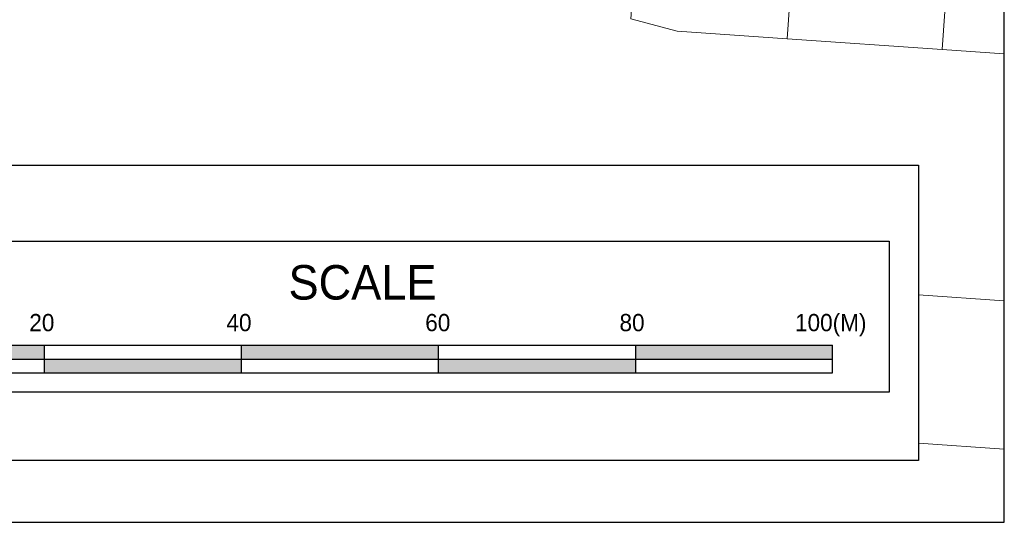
# Model space of a CAD drawing. Header units: metres. Extents: x 183400 to 184400, y 422200 to 427800.
# Tile 46 of 221: x 184300 to 184400, y 423400 to 423451. Entities that reach past the tile are written whole.
import ezdxf

# ---------------------------------------------------------------- set-up
doc = ezdxf.new("R2010")
doc.units = ezdxf.units.M
for name, color, linetype in [('SS', 7, 'Continuous'), ('스케일', 7, 'Continuous'), ('일람표', 7, 'Continuous')]:
    doc.layers.add(name, color=color, linetype=linetype)
doc.layers.add('지적', color=252, linetype='Continuous', lineweight=5)
doc.layers.get('SS').off()
doc.styles.add('CGS', font='Dotum.ttf')

# ---------------------------------------------------------------- blocks, each defined once
blk = doc.blocks.new('SS')
at = {"layer": '스케일', "color": 7, "linetype": 'Continuous', "ltscale": 2}
blk.add_line((-108.74, 11.692), (-108.74, 8.89), dxfattribs=at)
at = {"layer": '스케일', "color": 250}
blk.add_line((-88.74, 11.692), (-88.74, 8.89), dxfattribs=at)
at = {"layer": '스케일'}
for p, q in [((-68.74, 11.692), (-68.74, 8.89)), ((-48.74, 11.692), (-48.74, 8.89)), ((-28.74, 11.692), (-28.74, 8.89)), ((-8.74, 8.89), (-8.74, 11.692)), ((-108.74, 10.291), (-8.74, 10.291))]:
    blk.add_line(p, q, dxfattribs=at)
at = {"layer": '스케일', "linetype": 'Continuous', "ltscale": 2}
for p, q in [((-108.74, 8.89), (-33.74, 8.89)), ((-83.74, 8.89), (-8.74, 8.89))]:
    blk.add_line(p, q, dxfattribs=at)
at = {"layer": '스케일'}
blk.add_lwpolyline([(-113.619, 29.981), (0, 29.981), (0, 0), (-113.619, 0)], close=True, dxfattribs=at)
at = {"layer": '스케일', "linetype": 'Continuous', "ltscale": 2}
blk.add_lwpolyline([(-111.054, 22.242), (-2.999, 22.242), (-2.999, 6.932), (-111.054, 6.932)], close=True, dxfattribs=at)
at = {"layer": '스케일', "flags": 128}
for points in [[(-108.74, 11.692), (-33.74, 11.692), (-8.74, 11.692)], [(-33.74, 8.89), (-8.74, 8.89)]]:
    blk.add_lwpolyline(points, dxfattribs=at)
at = {"layer": '스케일'}
for points in [[(-108.74, 10.291), (-108.74, 11.692), (-88.74, 10.291), (-88.74, 11.692)], [(-68.74, 10.291), (-68.74, 11.692), (-48.74, 10.291), (-48.74, 11.692)], [(-28.74, 10.291), (-28.74, 11.692), (-8.74, 10.291), (-8.74, 11.692)], [(-88.74, 8.89), (-88.74, 10.291), (-68.74, 8.89), (-68.74, 10.291)], [(-48.74, 8.89), (-48.74, 10.291), (-28.74, 8.89), (-28.74, 10.291)]]:
    blk.add_solid(points, dxfattribs=at)
at = {"layer": '스케일', "linetype": 'Continuous', "ltscale": 2, "style": 'CGS'}
for s, height, p in [('SCALE', 3.5, (-63.942, 16.329)), ('100(M)', 1.75, (-12.544, 13.12)), ('0', 1.75, (-110.019, 13.12)), ('20', 1.75, (-90.249, 13.12)), ('40', 1.75, (-70.244, 13.12)), ('60', 1.75, (-50.069, 13.12)), ('80', 1.75, (-30.356, 13.12))]:
    blk.add_text(s, height=height, dxfattribs=at).set_placement(p)

msp = doc.modelspace()

# ---------------------------------------------------------------- linework, layer by layer
at = {"layer": '일람표'}
msp.add_lwpolyline([(183800, 423400), (184400, 423400), (184400, 423800), (183800, 423800)], close=True, dxfattribs=at)
at = {"layer": '지적', "linetype": 'Continuous'}
for points in [[(184363.17, 423465.63), (184362.11, 423451.11), (184366.8, 423449.83), (184377.96, 423449.06), (184379.03, 423464.53), (184363.17, 423465.63)], [(184379.03, 423464.53), (184377.96, 423449.06), (184393.7, 423447.97), (184394.77, 423463.44), (184379.03, 423464.53)], [(184394.77, 423463.44), (184393.7, 423447.97), (184400, 423447.53)], [(184400, 423447.53), (184393.7, 423447.97), (184377.96, 423449.06), (184366.8, 423449.83), (184362.11, 423451.11)], [(184400, 423422.468), (184391.304, 423423.071)], [(184391.304, 423423.071), (184400, 423422.468)], [(184400, 423407.43), (184391.304, 423408.033)], [(184391.304, 423408.033), (184400, 423407.43)]]:
    msp.add_lwpolyline(points, dxfattribs=at)

# ---------------------------------------------------------------- block references
at = {"layer": 'SS', "linetype": 'Continuous'}
msp.add_blockref('SS', (184391.304, 423406.276), dxfattribs=at)

doc.saveas('drawing.dxf')
